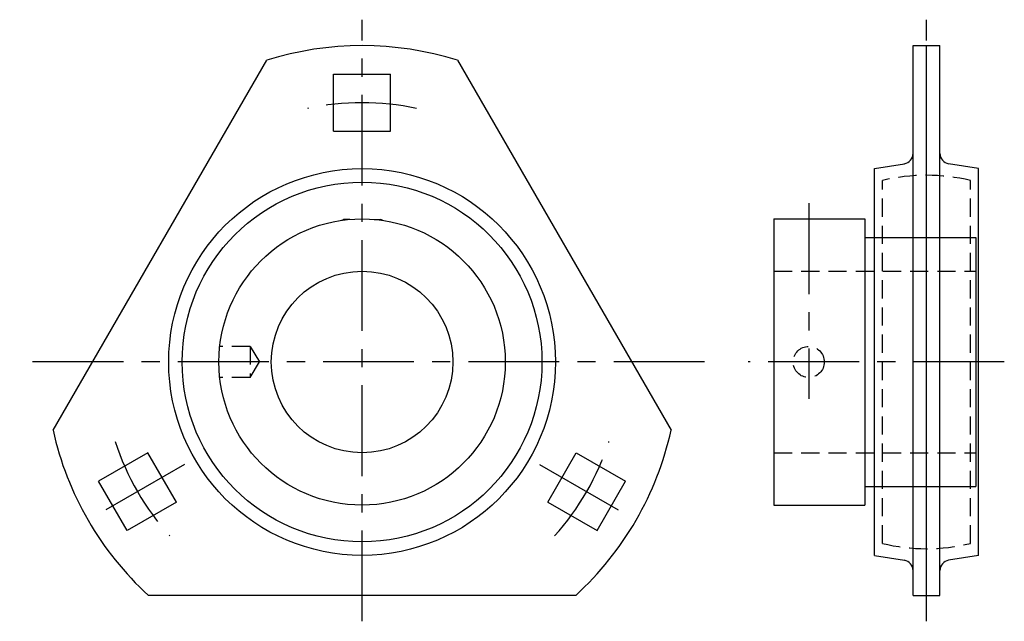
# Model space of a CAD drawing. Extents: x -66 to 124, y -50 to 66.
import ezdxf

# ---------------------------------------------------------------- set-up
doc = ezdxf.new("R2010")
doc.units = 0
doc.header["$LTSCALE"] = 14
doc.linetypes.add('CENTER', pattern=[2, 1.25, -0.25, 0.25, -0.25])
doc.linetypes.add('HIDDEN', pattern=[0.375, 0.25, -0.125])
doc.layers.get('0').update_dxf_attribs({"linetype": 'CONTINUOUS'})
doc.layers.add('CENTER', color=1, linetype='CENTER')
doc.layers.add('HIDDEN', color=3, linetype='HIDDEN')

msp = doc.modelspace()

# ---------------------------------------------------------------- linework, layer by layer
for p, q in [((106.2, -45), (106.2, 61)), ((106.2, 61), (111.4, 61)), ((108.8, -45), (108.8, 61)), ((111.4, -45), (111.4, 61)), ((-59.56, -13.17), (-18.38, 58.17)), ((18.38, 58.17), (59.56, -13.17)), ((-5.5, 44.5), (-5.5, 55.5)), ((-5.5, 55.5), (5.5, 55.5)), ((5.5, 44.5), (5.5, 55.5)), ((-5.5, 44.5), (5.5, 44.5)), ((98.8, 37.28), (104.53, 38.23)), ((118.8, 37.28), (113.07, 38.23)), ((98.8, -37.28), (98.8, 37.28)), ((118.8, -37.28), (118.8, 37.28)), ((-3.93, 27.32), (-3.61, 27.5)), ((-2.35, 27.5), (-3.61, 27.5)), ((2.35, 27.5), (3.61, 27.5)), ((3.93, 27.32), (3.61, 27.5)), ((79.4, 27.6), (79.4, -27.6)), ((79.4, 27.6), (96.9, 27.6)), ((96.9, 27.6), (96.9, -27.6)), ((96.9, 24), (118.3, 24)), ((118.3, 24), (118.3, -24)), ((-41.29, -17.49), (-50.81, -22.99)), ((-35.79, -27.01), (-41.29, -17.49)), ((35.79, -27.01), (41.29, -17.49)), ((41.29, -17.49), (50.81, -22.99)), ((-45.31, -32.51), (-50.81, -22.99)), ((45.31, -32.51), (50.81, -22.99)), ((96.9, -24), (118.3, -24)), ((-35.79, -27.01), (-45.31, -32.51)), ((35.79, -27.01), (45.31, -32.51)), ((79.4, -27.6), (96.9, -27.6)), ((98.8, -37.28), (104.53, -38.23)), ((118.8, -37.28), (113.07, -38.23)), ((41.18, -45), (-41.18, -45)), ((106.2, -45), (111.4, -45))]:
    msp.add_line(p, q)
for radius in [37.28, 34.68, 27.6, 17.5]:
    msp.add_circle((0, 0), radius)
for centre, radius, start, end in [((0, 0), 61, 72.4637, 107.5363), ((104.2, 40.21), 2, 279.4209, 0), ((113.4, 40.21), 2, 180, 260.5791), ((0, 0), 61, 192.4637, 227.5363), ((0, 0), 61, 312.4637, 347.5363), ((104.2, -40.21), 2, 0, 80.5791), ((113.4, -40.21), 2, 99.4209, 180)]:
    msp.add_arc(centre, radius, start, end)
at = {"layer": 'CENTER'}
for p, q in [((0, -50), (0, 66)), ((108.8, -50), (108.8, 66)), ((86.1, 30.6), (86.1, -7.09)), ((66, 0), (-66, 0)), ((123.8, 0), (74.4, 0)), ((-34.21, -19.75), (-52.39, -30.25)), ((34.21, -19.75), (52.39, -30.25))]:
    msp.add_line(p, q, dxfattribs=at)
for start, end in [(77.8776, 102.1224), (197.8776, 222.1224), (317.8776, 342.1224)]:
    msp.add_arc((0, 0), 50, start, end, dxfattribs=at)
at = {"layer": 'HIDDEN'}
for p, q in [((100.3, -34.98), (100.3, 34.98)), ((117.3, -34.98), (117.3, 34.98)), ((79.4, 17.5), (118.3, 17.5)), ((-21.6, 3), (-27.44, 3)), ((-21.6, 3), (-21.6, -3)), ((-21.6, 3), (-19.8, 0)), ((-21.6, -3), (-19.8, 0)), ((-21.6, -3), (-27.44, -3)), ((79.4, -17.5), (118.3, -17.5))]:
    msp.add_line(p, q, dxfattribs=at)
msp.add_circle((86.1, 0), 3, dxfattribs=at)
for start, end in [(76.3429, 103.6571), (256.3429, 283.6571)]:
    msp.add_arc((108.8, 0), 36, start, end, dxfattribs=at)

doc.saveas('drawing.dxf')
